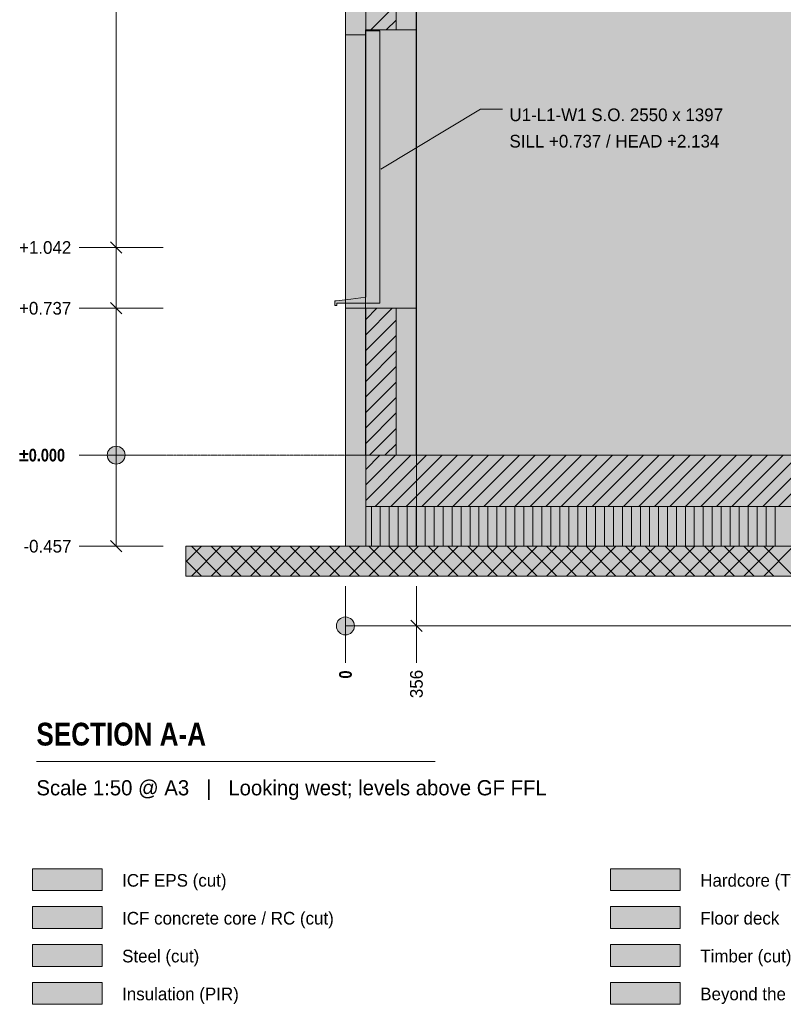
# Model space of a CAD drawing. Header units: millimetres. Extents: x -1634 to 12280, y -3482 to 9585.
# Tile 1 of 15: x -1634 to 2196, y -2756 to 2185. Entities that reach past the tile are written whole.
import ezdxf

# ---------------------------------------------------------------- set-up
doc = ezdxf.new("R2010")
doc.units = ezdxf.units.MM
doc.linetypes.add('DASHED', pattern=[1.524, 1.27, -0.254])
for name, color, linetype in [('FILL-C_BDBDBF', 7, 'Continuous'), ('FILL-EPS', 7, 'Continuous'), ('FILL-INK', 7, 'Continuous'), ('FILL-LIGHT', 7, 'Continuous'), ('FILL-MASONRY_FILL', 7, 'Continuous'), ('FILL-STEEL', 7, 'Continuous'), ('FILL-STEEL_GREY', 7, 'Continuous'), ('FILL-TIMBER', 7, 'Continuous'), ('FILL-WHITE', 7, 'Continuous'), ('LINE-C_BF9E33', 7, 'Continuous'), ('LINE-CORE', 7, 'Continuous'), ('LINE-INK', 7, 'Continuous'), ('LINE-STEEL-DASH', 7, 'DASHED'), ('LINE-STEEL_GREY', 7, 'Continuous'), ('LINE-TIMBER_DK', 7, 'Continuous'), ('TEXT-INK', 7, 'Continuous'), ('TEXT-STEEL_GREY', 7, 'Continuous')]:
    doc.layers.add(name, color=color, linetype=linetype)
doc.styles.add('OpenSansCondensed-Bold', font='OpenSansCondensed-Bold.ttf')

msp = doc.modelspace()

# ---------------------------------------------------------------- hatches: boundary and pattern name
at = {"layer": 'FILL-C_BDBDBF', "true_color": 0xbdbdbf}
h = msp.add_hatch(color=9, dxfattribs=at)
h.dxf.hatch_style = 1
h.paths.add_polyline_path([(254, 3480.2), (254, 2134.1), (228.1, 2134.1), (101.6, 2134.1), (101.6, 3480.2), (226.4, 3480.2)])
h = msp.add_hatch(color=9, dxfattribs=at)
h.dxf.hatch_style = 1
h.paths.add_polyline_path([(254, 737), (254, 0), (235.5, 0), (101.6, 0), (101.6, 737), (226.8, 737)])
h = msp.add_hatch(color=9, dxfattribs=at)
h.dxf.hatch_style = 1
h.paths.add_polyline_path([(-1570.1, -2375.4), (-1220.1, -2375.4), (-1220.1, -2265.4), (-1570.1, -2265.4)])
at = {"layer": 'FILL-EPS', "true_color": 0xccffff}
h = msp.add_hatch(color=7, dxfattribs=at)
h.dxf.hatch_style = 1
h.paths.add_polyline_path([(0, 2743.2), (0, 3350), (0, 3480.2), (50.3, 3480.2), (100.5, 3480.2), (101.6, 3480.2), (101.6, 2134.1), (100.5, 2134.1), (100.5, 2121.5), (100.5, 2109.1), (50.3, 2109.1), (0, 2109.1), (0, 2371.1), (0, 2446.6), (0, 2509.4)])
h = msp.add_hatch(color=7, dxfattribs=at)
h.dxf.hatch_style = 1
h.paths.add_polyline_path([(355.6, 3006.8), (355.6, 2743.2), (355.6, 2274.6), (355.6, 2134.1), (254, 2134.1), (254, 3480.2), (355.6, 3480.2)])
h = msp.add_hatch(color=7, dxfattribs=at)
h.dxf.hatch_style = 1
h.paths.add_polyline_path([(0, 737), (50.3, 737), (100.5, 737), (101.6, 737), (101.6, 0), (101.6, -134.7), (101.6, -457.2), (29.9, -457.2), (0, -457.2), (0, -322.5), (0, 0), (0, 455.4)])
h = msp.add_hatch(color=7, dxfattribs=at)
h.dxf.hatch_style = 1
h.paths.add_polyline_path([(355.6, 429), (355.6, 0), (254, 0), (254, 737), (355.6, 737)])
h = msp.add_hatch(color=7, dxfattribs=at)
h.dxf.hatch_style = 1
h.paths.add_polyline_path([(-1570.1, -2185.4), (-1220.1, -2185.4), (-1220.1, -2075.4), (-1570.1, -2075.4)])
at = {"layer": 'FILL-INK', "true_color": 0x1a1a1f}
h = msp.add_hatch(color=250, dxfattribs=at)
h.dxf.hatch_style = 1
h.paths.add_polyline_path([(177.8, 1435.3), (228, 1487.6), (247.6, 1455)])
at = {"layer": 'FILL-LIGHT', "true_color": 0xcccccf}
h = msp.add_hatch(color=254, dxfattribs=at)
h.dxf.hatch_style = 1
h.paths.add_polyline_path([(6779.6, -257.2), (101.6, -257.2), (101.6, -79.9), (101.6, 0), (3110.4, 0), (9788.4, 0), (9788.4, -177.3), (9788.4, -257.2)])
at = {"layer": 'FILL-MASONRY_FILL', "true_color": 0xe0d9cc}
h = msp.add_hatch(color=254, dxfattribs=at)
h.dxf.hatch_style = 1
h.paths.add_polyline_path([(6650.6, -607.2), (-800, -607.2), (-800, -509.9), (-800, -457.2), (3239.4, -457.2), (10690, -457.2), (10690, -554.5), (10690, -607.2)])
h = msp.add_hatch(color=254, dxfattribs=at)
h.dxf.hatch_style = 1
h.paths.add_polyline_path([(1329.9, -2185.4), (1679.9, -2185.4), (1679.9, -2075.4), (1329.9, -2075.4)])
at = {"layer": 'FILL-STEEL', "true_color": 0x0d2973}
h = msp.add_hatch(color=166, dxfattribs=at)
h.dxf.hatch_style = 1
h.paths.add_polyline_path([(-1570.1, -2565.4), (-1220.1, -2565.4), (-1220.1, -2455.4), (-1570.1, -2455.4)])
at = {"layer": 'FILL-STEEL_GREY', "true_color": 0x737378}
h = msp.add_hatch(color=8, dxfattribs=at)
h.dxf.hatch_style = 1
h.paths.add_polyline_path([(1329.9, -2375.4), (1679.9, -2375.4), (1679.9, -2265.4), (1329.9, -2265.4)])
at = {"layer": 'FILL-TIMBER', "true_color": 0xedd6a8}
h = msp.add_hatch(color=41, dxfattribs=at)
h.dxf.hatch_style = 1
h.paths.add_polyline_path([(-43.2, 750), (-48.2, 750), (-53.2, 750), (-53.2, 762), (-53.2, 774), (-50.2, 774), (-47.2, 774), (27.3, 783), (101.8, 792), (101.8, 822), (101.8, 852), (101.8, 1464.2), (101.8, 2069.1), (101.8, 2099.1), (101.8, 2129.1), (136.8, 2129.1), (171.8, 2129.1), (171.8, 2099.1), (171.8, 2069.1), (171.8, 1456.9), (171.8, 852), (171.8, 822), (171.8, 792), (171.8, 777), (171.8, 762), (64.3, 762), (-43.2, 762), (-43.2, 756)])
at = {"layer": 'FILL-TIMBER', "true_color": 0xfced9e}
h = msp.add_hatch(color=41, dxfattribs=at)
h.dxf.hatch_style = 1
h.paths.add_polyline_path([(9788.4, -457.2), (6779.6, -457.2), (101.6, -457.2), (101.6, -388.3), (101.6, -357.2), (101.6, -288.3), (101.6, -257.2), (3110.4, -257.2), (9788.4, -257.2), (9788.4, -326.1), (9788.4, -357.2), (9788.4, -426.1)])
at = {"layer": 'FILL-TIMBER', "true_color": 0xedd6a8}
h = msp.add_hatch(color=41, dxfattribs=at)
h.dxf.hatch_style = 1
h.paths.add_polyline_path([(1329.9, -2565.4), (1679.9, -2565.4), (1679.9, -2455.4), (1329.9, -2455.4)])
at = {"layer": 'FILL-TIMBER', "true_color": 0xfced9e}
h = msp.add_hatch(color=41, dxfattribs=at)
h.dxf.hatch_style = 1
h.paths.add_polyline_path([(-1570.1, -2755.4), (-1220.1, -2755.4), (-1220.1, -2645.4), (-1570.1, -2645.4)])
at = {"layer": 'FILL-WHITE', "true_color": 0xffffff}
h = msp.add_hatch(color=7, dxfattribs=at)
h.dxf.hatch_style = 1
h.paths.add_polyline_path([(0, 2743.2), (355.8, 2743.2), (355.8, 0), (0, 0)])
h = msp.add_hatch(color=7, dxfattribs=at)
h.dxf.hatch_style = 1
h.paths.add_polyline_path([(0, 2743.2), (355.6, 2743.2), (355.8, 2743.2), (355.8, 0), (355.8, 0), (355.8, 0), (355.8, -1.6), (355.8, -1.6), (355.6, 0), (0, 0)])
h = msp.add_hatch(color=7, dxfattribs=at)
h.dxf.hatch_style = 1
h.paths.add_polyline_path([(0, 0), (0, 2743.2), (355.6, 2743.2), (355.6, 0)])
h = msp.add_hatch(color=7, dxfattribs=at)
h.dxf.hatch_style = 1
h.paths.add_polyline_path([(355.8, 0), (355.8, 2743.2), (9534.1, 2743.2), (9534.1, 0)])
h = msp.add_hatch(color=7, dxfattribs=at)
h.dxf.hatch_style = 1
h.paths.add_polyline_path([(355.8, 2743.2), (9534.1, 2743.2), (9534.1, 0), (355.8, 0), (355.8, 2743.2)])
h = msp.add_hatch(color=7, dxfattribs=at)
h.dxf.hatch_style = 1
h.paths.add_polyline_path([(100.5, 2134.1), (355.6, 2134.1), (355.6, 0), (100.5, 0)])
h = msp.add_hatch(color=7, dxfattribs=at)
h.dxf.hatch_style = 1
h.paths.add_polyline_path([(100.5, 2134.1), (355.6, 2134.1), (355.6, 0), (100.5, 0)])
h = msp.add_hatch(color=7, dxfattribs=at)
h.dxf.hatch_style = 1
h.paths.add_polyline_path([(355.6, 2134.1), (355.6, 737), (100.5, 737), (100.5, 2134.1)])
h = msp.add_hatch(color=7, dxfattribs=at)
h.dxf.hatch_style = 1
h.paths.add_polyline_path([(100.5, 2109.1), (100.5, 0), (0, 0), (0, 2109.1)])
h = msp.add_hatch(color=7, dxfattribs=at)
h.dxf.hatch_style = 1
h.paths.add_polyline_path([(0, 0), (0, 2109.1), (100.5, 2109.1), (100.5, 0)])
h = msp.add_hatch(color=7, dxfattribs=at)
h.dxf.hatch_style = 1
h.paths.add_polyline_path([(0, 2109.1), (100.5, 2109.1), (100.5, 737), (0, 737)])
h = msp.add_hatch(color=7, dxfattribs=at)
h.dxf.hatch_style = 1
h.paths.add_polyline_path([(-1105, 0), (-1106.5, 11.6), (-1111, 22.5), (-1118.2, 31.8), (-1127.5, 39), (-1138.4, 43.5), (-1150, 45), (-1161.6, 43.5), (-1172.5, 39), (-1181.8, 31.8), (-1189, 22.5), (-1193.5, 11.6), (-1195, 0), (-1193.5, -11.6), (-1189, -22.5), (-1181.8, -31.8), (-1172.5, -39), (-1161.6, -43.5), (-1150, -45), (-1138.4, -43.5), (-1127.5, -39), (-1118.2, -31.8), (-1111, -22.5), (-1106.5, -11.6)])
h = msp.add_hatch(color=7, dxfattribs=at)
h.dxf.hatch_style = 1
h.paths.add_polyline_path([(0, 0), (355.8, 0), (355.8, -457.2), (0, -457.2)])
h = msp.add_hatch(color=7, dxfattribs=at)
h.dxf.hatch_style = 1
h.paths.add_polyline_path([(0, 0), (101.6, 0), (101.6, -457.2), (0, -457.2)])
h = msp.add_hatch(color=7, dxfattribs=at)
h.dxf.hatch_style = 1
h.paths.add_polyline_path([(0, 0), (101.6, 0), (101.6, -457.2), (0, -457.2)])
h = msp.add_hatch(color=7, dxfattribs=at)
h.dxf.hatch_style = 1
h.paths.add_polyline_path([(254.3, 0), (355.8, 0), (355.8, -457.2), (254.3, -457.2), (101.6, -457.2), (101.6, 0)])
h = msp.add_hatch(color=7, dxfattribs=at)
h.dxf.hatch_style = 1
h.paths.add_polyline_path([(101.6, 0), (9788.4, 0), (9788.4, -257.2), (101.6, -257.2)])
h = msp.add_hatch(color=7, dxfattribs=at)
h.dxf.hatch_style = 1
h.paths.add_polyline_path([(355.8, 0), (9534.1, 0), (9534.1, -457.2), (355.8, -457.2)])
h = msp.add_hatch(color=7, dxfattribs=at)
h.dxf.hatch_style = 1
h.paths.add_polyline_path([(355.8, 0), (457.4, 0), (9534.1, 0), (9534.1, -457.2), (457.4, -457.2), (355.8, -457.2)])
h = msp.add_hatch(color=7, dxfattribs=at)
h.dxf.hatch_style = 1
h.paths.add_polyline_path([(45, -857.2), (43.5, -845.6), (39, -834.7), (31.8, -825.4), (22.5, -818.2), (11.6, -813.7), (0, -812.2), (-11.6, -813.7), (-22.5, -818.2), (-31.8, -825.4), (-39, -834.7), (-43.5, -845.6), (-45, -857.2), (-43.5, -868.8), (-39, -879.7), (-31.8, -889), (-22.5, -896.2), (-11.6, -900.7), (0, -902.2), (11.6, -900.7), (22.5, -896.2), (31.8, -889), (39, -879.7), (43.5, -868.8)])
h = msp.add_hatch(color=7, dxfattribs=at)
h.dxf.hatch_style = 1
h.paths.add_polyline_path([(1329.9, -2755.4), (1679.9, -2755.4), (1679.9, -2645.4), (1329.9, -2645.4)])

# ---------------------------------------------------------------- linework, layer by layer
at = {"layer": 'LINE-C_BF9E33', "lineweight": 5}
for p, q in [((130, -457.2), (130, -257.2)), ((175, -457.2), (175, -257.2)), ((220, -457.2), (220, -257.2)), ((265, -457.2), (265, -257.2)), ((310, -457.2), (310, -257.2)), ((355, -457.2), (355, -257.2)), ((400, -457.2), (400, -257.2)), ((445, -457.2), (445, -257.2)), ((490, -457.2), (490, -257.2)), ((535, -457.2), (535, -257.2)), ((580, -457.2), (580, -257.2)), ((625, -457.2), (625, -257.2)), ((670, -457.2), (670, -257.2)), ((715, -457.2), (715, -257.2)), ((760, -457.2), (760, -257.2)), ((805, -457.2), (805, -257.2)), ((850, -457.2), (850, -257.2)), ((895, -457.2), (895, -257.2)), ((940, -457.2), (940, -257.2)), ((985, -457.2), (985, -257.2)), ((1030, -457.2), (1030, -257.2)), ((1075, -457.2), (1075, -257.2)), ((1120, -457.2), (1120, -257.2)), ((1165, -457.2), (1165, -257.2)), ((1210, -457.2), (1210, -257.2)), ((1255, -457.2), (1255, -257.2)), ((1300, -457.2), (1300, -257.2)), ((1345, -457.2), (1345, -257.2)), ((1390, -457.2), (1390, -257.2)), ((1435, -457.2), (1435, -257.2)), ((1480, -457.2), (1480, -257.2)), ((1525, -457.2), (1525, -257.2)), ((1570, -457.2), (1570, -257.2)), ((1615, -457.2), (1615, -257.2)), ((1660, -457.2), (1660, -257.2)), ((1705, -457.2), (1705, -257.2)), ((1750, -457.2), (1750, -257.2)), ((1795, -457.2), (1795, -257.2)), ((1840, -457.2), (1840, -257.2)), ((1885, -457.2), (1885, -257.2)), ((1930, -457.2), (1930, -257.2)), ((1975, -457.2), (1975, -257.2)), ((2020, -457.2), (2020, -257.2)), ((2065, -457.2), (2065, -257.2)), ((2110, -457.2), (2110, -257.2)), ((2155, -457.2), (2155, -257.2))]:
    msp.add_line(p, q, dxfattribs=at)
at = {"layer": 'LINE-CORE', "lineweight": 5}
for points in [[(0, 2743.2), (355.8, 2743.2), (355.8, 2743.2), (355.8, 2743.2), (355.8, 0), (0, 0)], [(0, 2743.2), (355.6, 2743.2), (355.6, 2743.2), (355.8, 2743.2), (355.8, 0), (355.8, 0), (355.8, 0), (355.8, -1.6), (355.8, -1.6), (355.6, 0), (0, 0), (0, 2743.2)], [(0, 0), (0, 0), (0, 2743.2), (355.6, 2743.2), (355.6, 2743.2), (355.6, 2743.2), (355.6, 0), (0, 0)], [(355.8, 2743.2), (355.8, 2743.2), (9534.1, 2743.2), (9534.1, 0), (355.8, 0), (355.8, 2743.2), (355.8, 2743.2)], [(355.8, 0), (355.8, 2743.2), (9534.1, 2743.2), (9534.1, 0), (355.8, 0)], [(100.5, 2134.1), (100.5, 2134.1), (355.6, 2134.1), (355.6, 0), (355.6, 0), (100.5, 0), (100.5, 2134.1)], [(100.5, 2134.1), (355.6, 2134.1), (355.6, 0), (100.5, 0)], [(355.6, 2134.1), (355.6, 737), (355.6, 737), (100.5, 737), (100.5, 2134.1)], [(100.5, 2109.1), (100.5, 0), (0, 0), (0, 2109.1)], [(0, 0), (0, 2109.1), (100.5, 2109.1), (100.5, 0), (0, 0)], [(0, 2109.1), (100.5, 2109.1), (100.5, 737), (100.5, 737), (100.5, 737), (0, 737), (0, 2109.1)], [(0, 0), (355.8, 0), (355.8, -457.2), (0, -457.2), (0, -457.2)], [(0, 0), (101.6, 0), (101.6, -457.2), (0, -457.2), (0, -457.2)], [(0, 0), (0, 0), (0, 0), (101.6, 0), (101.6, -457.2), (101.6, -457.2), (101.6, -457.2), (101.6, -457.2), (101.6, -457.2), (0, -457.2), (0, 0)], [(254.3, 0), (355.8, 0), (355.8, -457.2), (355.8, -457.2), (254.3, -457.2), (254.3, -457.2), (254.3, -457.2), (101.6, -457.2), (101.6, 0)], [(101.6, 0), (9788.4, 0), (9788.4, 0), (9788.4, -257.2), (101.6, -257.2)], [(355.8, 0), (9534.1, 0), (9534.1, -457.2), (355.8, -457.2)], [(355.8, 0), (355.8, 0), (355.8, 0), (457.4, 0), (9534.1, 0), (9534.1, -457.2), (9534.1, -457.2), (9534.1, -457.2), (9534.1, -457.2), (457.4, -457.2), (457.4, -457.2), (457.4, -457.2), (355.8, -457.2), (355.8, 0)]]:
    msp.add_lwpolyline(points, close=True, dxfattribs=at)
at = {"layer": 'LINE-INK', "lineweight": 5}
for p, q in [((-1150, -457), (-1150, 5076)), ((177.8, 1435.3), (677.8, 1735.3)), ((677.8, 1735.3), (787.8, 1735.3)), ((-1291, 1042), (-1335, 1042)), ((-1225, 1042), (-1291, 1042)), ((-915, 1042), (-1225, 1042)), ((-1121.7, 1013.7), (-1178.3, 1070.3)), ((-1121.7, 708.7), (-1178.3, 765.3)), ((-1291, 737), (-1335, 737)), ((-1225, 737), (-1291, 737)), ((-915, 737), (-1225, 737)), ((-1291, 0), (-1335, 0)), ((-1225, 0), (-1291, 0)), ((-915, 0), (-1225, 0)), ((-1121.7, -485.3), (-1178.3, -428.7)), ((-1291, -457), (-1335, -457)), ((-1225, -457), (-1291, -457)), ((-915, -457), (-1225, -457)), ((0, -657.2), (0, -932.2)), ((356, -657.2), (356, -932.2)), ((327.7, -828.9), (384.3, -885.5)), ((0, -857.2), (9890, -857.2)), ((0, -932.2), (0, -998.2)), ((356, -932.2), (356, -998.2)), ((0, -998.2), (0, -1042.2)), ((356, -998.2), (356, -1042.2)), ((-1550, -1537.2), (450, -1537.2))]:
    msp.add_line(p, q, dxfattribs=at)
for points in [[(0, 2743.2), (0, 3350), (0, 3480.2), (50.3, 3480.2), (100.5, 3480.2), (101.6, 3480.2), (101.6, 2134.1), (100.5, 2134.1), (100.5, 2121.5), (100.5, 2109.1), (50.3, 2109.1), (0, 2109.1), (0, 2371.1), (0, 2446.6), (0, 2509.4)], [(100.5, 3480.2), (101.6, 3480.2), (226.4, 3480.2), (254, 3480.2), (355.6, 3480.2), (355.6, 3006.8), (355.6, 2743.2), (355.6, 2274.6), (355.6, 2134.1), (254, 2134.1), (228.1, 2134.1), (101.6, 2134.1), (100.5, 2134.1), (100.5, 2121.5), (100.5, 2109.1), (50.3, 2109.1), (0, 2109.1), (0, 2371.1), (0, 2446.6), (0, 2509.4), (0, 2743.2), (0, 3350), (0, 3480.2), (50.3, 3480.2)], [(254, 3480.2), (254, 2134.1), (228.1, 2134.1), (101.6, 2134.1), (101.6, 3480.2), (226.4, 3480.2)], [(355.6, 3006.8), (355.6, 2743.2), (355.6, 2274.6), (355.6, 2134.1), (254, 2134.1), (254, 3480.2), (355.6, 3480.2)], [(-43.2, 750), (-48.2, 750), (-53.2, 750), (-53.2, 762), (-53.2, 774), (-50.2, 774), (-47.2, 774), (27.3, 783), (101.8, 792), (101.8, 822), (101.8, 852), (101.8, 1464.2), (101.8, 2069.1), (101.8, 2099.1), (101.8, 2129.1), (136.8, 2129.1), (171.8, 2129.1), (171.8, 2099.1), (171.8, 2069.1), (171.8, 1456.9), (171.8, 852), (171.8, 822), (171.8, 792), (171.8, 777), (171.8, 762), (64.3, 762), (-43.2, 762), (-43.2, 756)], [(0, 737), (50.3, 737), (100.5, 737), (101.6, 737), (101.6, 0), (101.6, 0), (101.6, -134.7), (101.6, -457.2), (29.9, -457.2), (0, -457.2), (0, -322.5), (0, 0), (0, 455.4)], [(226.8, 737), (254, 737), (355.6, 737), (355.6, 429), (355.6, 0), (254, 0), (235.5, 0), (101.6, 0), (101.6, 0), (101.6, -134.7), (101.6, -457.2), (29.9, -457.2), (0, -457.2), (0, -322.5), (0, 0), (0, 455.4), (0, 737), (50.3, 737), (100.5, 737), (101.6, 737)], [(254, 737), (254, 0), (235.5, 0), (101.6, 0), (101.6, 737), (226.8, 737)], [(355.6, 429), (355.6, 0), (254, 0), (254, 737), (355.6, 737)], [(6779.6, -257.2), (101.6, -257.2), (101.6, -79.9), (101.6, 0), (3110.4, 0), (9788.4, 0), (9788.4, -177.3), (9788.4, -257.2)], [(9788.4, -457.2), (6779.6, -457.2), (101.6, -457.2), (101.6, -388.3), (101.6, -357.2), (101.6, -288.3), (101.6, -257.2), (3110.4, -257.2), (9788.4, -257.2), (9788.4, -326.1), (9788.4, -357.2), (9788.4, -426.1)], [(6650.6, -607.2), (-800, -607.2), (-800, -509.9), (-800, -457.2), (3239.4, -457.2), (10690, -457.2), (10690, -554.5), (10690, -607.2)], [(-1570.1, -2185.4), (-1220.1, -2185.4), (-1220.1, -2075.4), (-1570.1, -2075.4)], [(1329.9, -2185.4), (1679.9, -2185.4), (1679.9, -2075.4), (1329.9, -2075.4)], [(-1570.1, -2375.4), (-1220.1, -2375.4), (-1220.1, -2265.4), (-1570.1, -2265.4)], [(1329.9, -2375.4), (1679.9, -2375.4), (1679.9, -2265.4), (1329.9, -2265.4)], [(-1570.1, -2565.4), (-1220.1, -2565.4), (-1220.1, -2455.4), (-1570.1, -2455.4)], [(1329.9, -2565.4), (1679.9, -2565.4), (1679.9, -2455.4), (1329.9, -2455.4)], [(-1570.1, -2755.4), (-1220.1, -2755.4), (-1220.1, -2645.4), (-1570.1, -2645.4)], [(1329.9, -2755.4), (1679.9, -2755.4), (1679.9, -2645.4), (1329.9, -2645.4)]]:
    msp.add_lwpolyline(points, close=True, dxfattribs=at)
for centre in [(-1150, 0), (0, -857.2)]:
    msp.add_circle(centre, 45, dxfattribs=at)
at = {"layer": 'LINE-STEEL-DASH', "lineweight": 5}
msp.add_line((-1200, 0), (11090, 0), dxfattribs=at)
at = {"layer": 'LINE-STEEL_GREY', "lineweight": 5}
for p, q in [((127, 2134.1), (254, 2261.1)), ((204.8, 2134.1), (254, 2183.3)), ((101.6, 603.4), (235.2, 737)), ((101.6, 681.2), (157.4, 737)), ((101.6, 525.6), (254, 678)), ((101.6, 447.9), (254, 600.3)), ((101.6, 370.1), (254, 522.5)), ((101.6, 292.3), (254, 444.7)), ((101.6, 214.5), (254, 366.9)), ((101.6, 136.7), (254, 289.1)), ((101.6, 59), (254, 211.4)), ((120.4, 0), (254, 133.6)), ((198.2, 0), (254, 55.8)), ((101.6, -227.3), (328.9, 0)), ((101.6, -149.5), (251.1, 0)), ((101.6, -71.8), (173.4, 0)), ((149.5, -257.2), (406.7, 0)), ((227.3, -257.2), (484.5, 0)), ((305.1, -257.2), (562.3, 0)), ((382.8, -257.2), (640, 0)), ((460.6, -257.2), (717.8, 0)), ((538.4, -257.2), (795.6, 0)), ((616.2, -257.2), (873.4, 0)), ((694, -257.2), (951.2, 0)), ((771.7, -257.2), (1028.9, 0)), ((849.5, -257.2), (1106.7, 0)), ((927.3, -257.2), (1184.5, 0)), ((1005.1, -257.2), (1262.3, 0)), ((1082.9, -257.2), (1340.1, 0)), ((1160.7, -257.2), (1417.9, 0)), ((1238.4, -257.2), (1495.6, 0)), ((1316.2, -257.2), (1573.4, 0)), ((1394, -257.2), (1651.2, 0)), ((1471.8, -257.2), (1729, 0)), ((1549.6, -257.2), (1806.8, 0)), ((1627.3, -257.2), (1884.5, 0)), ((1705.1, -257.2), (1962.3, 0)), ((1782.9, -257.2), (2040.1, 0)), ((1860.7, -257.2), (2117.9, 0)), ((1938.5, -257.2), (2195.7, 0)), ((2016.3, -257.2), (2273.5, 0)), ((2094, -257.2), (2351.2, 0)), ((2171.8, -257.2), (2429, 0))]:
    msp.add_line(p, q, dxfattribs=at)
at = {"layer": 'LINE-TIMBER_DK', "lineweight": 5}
for p, q in [((-800, -535.5), (-721.7, -457.2)), ((-772.7, -607.2), (-622.7, -457.2)), ((-772.7, -457.2), (-622.7, -607.2)), ((-673.7, -607.2), (-523.7, -457.2)), ((-673.7, -457.2), (-523.7, -607.2)), ((-574.7, -607.2), (-424.7, -457.2)), ((-574.7, -457.2), (-424.7, -607.2)), ((-475.7, -607.2), (-325.7, -457.2)), ((-475.7, -457.2), (-325.7, -607.2)), ((-376.7, -607.2), (-226.7, -457.2)), ((-376.7, -457.2), (-226.7, -607.2)), ((-277.7, -607.2), (-127.7, -457.2)), ((-277.7, -457.2), (-127.7, -607.2)), ((-178.7, -607.2), (-28.7, -457.2)), ((-178.7, -457.2), (-28.7, -607.2)), ((-79.7, -607.2), (70.3, -457.2)), ((-79.7, -457.2), (70.3, -607.2)), ((19.2, -607.2), (169.2, -457.2)), ((19.2, -457.2), (169.2, -607.2)), ((118.2, -607.2), (268.2, -457.2)), ((118.2, -457.2), (268.2, -607.2)), ((217.2, -607.2), (367.2, -457.2)), ((217.2, -457.2), (367.2, -607.2)), ((316.2, -607.2), (466.2, -457.2)), ((316.2, -457.2), (466.2, -607.2)), ((415.2, -607.2), (565.2, -457.2)), ((415.2, -457.2), (565.2, -607.2)), ((514.2, -607.2), (664.2, -457.2)), ((514.2, -457.2), (664.2, -607.2)), ((613.2, -607.2), (763.2, -457.2)), ((613.2, -457.2), (763.2, -607.2)), ((712.2, -607.2), (862.2, -457.2)), ((712.2, -457.2), (862.2, -607.2)), ((811.2, -607.2), (961.2, -457.2)), ((811.2, -457.2), (961.2, -607.2)), ((910.2, -607.2), (1060.2, -457.2)), ((910.2, -457.2), (1060.2, -607.2)), ((1009.2, -607.2), (1159.2, -457.2)), ((1009.2, -457.2), (1159.2, -607.2)), ((1108.2, -607.2), (1258.2, -457.2)), ((1108.2, -457.2), (1258.2, -607.2)), ((1207.2, -607.2), (1357.2, -457.2)), ((1207.2, -457.2), (1357.2, -607.2)), ((1306.2, -607.2), (1456.2, -457.2)), ((1306.2, -457.2), (1456.2, -607.2)), ((1405.2, -607.2), (1555.2, -457.2)), ((1405.2, -457.2), (1555.2, -607.2)), ((1504.2, -607.2), (1654.2, -457.2)), ((1504.2, -457.2), (1654.2, -607.2)), ((1603.2, -607.2), (1753.2, -457.2)), ((1603.2, -457.2), (1753.2, -607.2)), ((1702.2, -607.2), (1852.2, -457.2)), ((1702.2, -457.2), (1852.2, -607.2)), ((1801.2, -607.2), (1951.2, -457.2)), ((1801.2, -457.2), (1951.2, -607.2)), ((1900.2, -607.2), (2050.2, -457.2)), ((1900.2, -457.2), (2050.2, -607.2)), ((1999.1, -607.2), (2149.1, -457.2)), ((1999.1, -457.2), (2149.1, -607.2)), ((2098.1, -607.2), (2248.1, -457.2)), ((2098.1, -457.2), (2248.1, -607.2)), ((-800, -528.9), (-721.7, -607.2))]:
    msp.add_line(p, q, dxfattribs=at)

# ---------------------------------------------------------------- texts
at = {"layer": 'TEXT-INK'}
for s, p in [('U1-L1-W1 S.O. 2550 x 1397', (822.8, 1675.8)), ('SILL +0.737 / HEAD +2.134', (822.8, 1543.5)), ('+1.042', (-1637.2, 1010.2)), ('+0.737', (-1637.2, 705.2)), ('-0.457', (-1615, -488.8)), ('ICF EPS (cut)', (-1120.1, -2165.4)), ('Hardcore (Type 3 MOT)', (1779.9, -2165.4)), ('ICF concrete core / RC (cut)', (-1120.1, -2355.4)), ('Floor deck', (1779.9, -2355.4)), ('Steel (cut)', (-1120.1, -2545.4)), ('Timber (cut)', (1779.9, -2545.4)), ('Insulation (PIR)', (-1120.1, -2735.4)), ('Beyond the cut (line work)', (1779.9, -2735.4))]:
    msp.add_text(s, height=63.5, dxfattribs=at).set_placement(p)
at = {"layer": 'TEXT-INK', "style": 'OpenSansCondensed-Bold'}
for s, height, p in [('±0.000', 63.5, (-1637.2, -31.8)), ('SECTION A-A', 114.3, (-1550, -1457.2))]:
    msp.add_text(s, height=height, dxfattribs=at).set_placement(p)
msp.add_text('0', height=63.5, rotation=90, dxfattribs=at).set_placement((31.8, -1121.2))
at = {"layer": 'TEXT-INK'}
msp.add_text('356', height=63.5, rotation=90, dxfattribs=at).set_placement((387.8, -1219.3))
at = {"layer": 'TEXT-STEEL_GREY'}
msp.add_text('Scale 1:50 @ A3   |   Looking west; levels above GF FFL', height=76.2, dxfattribs=at).set_placement((-1550, -1707.2))

doc.saveas('drawing.dxf')
